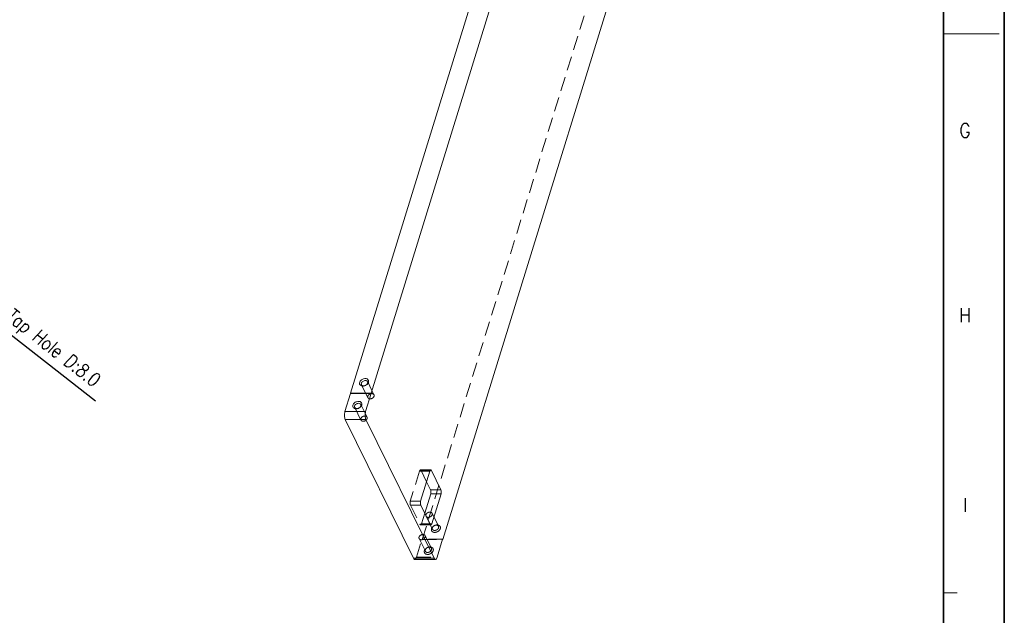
# Model space of a CAD drawing. Header units: millimetres. Extents: x 4497 to 13960, y 12291 to 16372.
# Tile 183 of 217: x 8047 to 8398, y 15734 to 15946. Entities that reach past the tile are written whole.
import ezdxf
from ezdxf.enums import TextEntityAlignment as Align

# ---------------------------------------------------------------- set-up
doc = ezdxf.new("R2010")
doc.units = ezdxf.units.MM
doc.header["$LTSCALE"] = 0.8
doc.header["$PDMODE"] = 3
doc.header["$PDSIZE"] = 0.3125
doc.linetypes.add('HIDDEN', pattern=[9.525, 6.35, -3.175])
doc.layers.get('0').update_dxf_attribs({"linetype": 'CONTINUOUS', "lineweight": 0})
doc.layers.get('Defpoints').update_dxf_attribs({"linetype": 'CONTINUOUS', "lineweight": 0})
doc.layers.add('2', color=3, linetype='CONTINUOUS', lineweight=0)
doc.layers.add('3', color=5, linetype='HIDDEN', lineweight=0)
doc.styles.get("Standard").update_dxf_attribs({"font": 'romans.shx', "width": 0.8, "oblique": 5, "bigfont": 'whgtxt.shx'})
doc.dimstyles.get("Standard").update_dxf_attribs({"dimtxt": 2.5, "dimasz": 2.5, "dimexe": 0.8, "dimexo": 0.8, "dimgap": 0.8, "dimtad": 1, "dimdsep": 46, "dimtxsty": 'Standard', "dimcen": 0, "dimclrd": 3, "dimclre": 3, "dimclrt": 3, "dimazin": 0, "dimtp": 0.001, "dimtm": 0.001, "dimtfac": 1, "dimtmove": 0, "dimatfit": 3, "dimfxl": 0, "dimtolj": 1, "dimarcsym": 0})

# ---------------------------------------------------------------- blocks, each defined once
blk = doc.blocks.new('*D1115')
at = {"layer": '2', "color": 3, "lineweight": -2}
for p, q in [((7982.61, 15881.54), (7978.67, 15884.62)), ((7986.55, 15878.46), (7988.44, 15876.98)), ((8073.77, 15810.3), (7992.38, 15873.9))]:
    blk.add_line(p, q, dxfattribs=at)
at = {"layer": '2', "color": 3}
for points in [[(7983.12, 15882.19), (7982.09, 15880.88), (7986.55, 15878.46)], [(7992.89, 15874.56), (7991.86, 15873.25), (7988.44, 15876.98)]]:
    blk.add_solid(points, dxfattribs=at)
at = {"layer": 'Defpoints', "color": 0}
for p in [(7986.55, 15878.46), (7988.44, 15876.98)]:
    blk.add_point(p, dxfattribs=at)
at = {"layer": '2', "color": 3, "insert": (8050.99, 15834.36), "char_height": 5, "attachment_point": 5, "rotation": 321.9923}
blk.add_mtext('\\A1;4-M3 Tap Hole D:8.0', dxfattribs=at)

msp = doc.modelspace()

# ---------------------------------------------------------------- linework, layer by layer
at = {"color": 7, "linetype": 'Continuous', "lineweight": 35}
msp.add_line((8376.297, 15542.403), (8376.297, 16340.271), dxfattribs=at)
at = {"lineweight": 15}
for p, q in [((8164.727, 15813.057), (8307.498, 16275.063)), ((8314.866, 16275.063), (8172.096, 15813.057)), ((8197.719, 15760.842), (8330.202, 16189.557)), ((8162.803, 15806.51), (8164.788, 15812.933)), ((8172.096, 15813.057), (8164.727, 15813.057)), ((8164.727, 15813.057), (8164.788, 15812.933)), ((8172.157, 15812.933), (8164.788, 15812.933)), ((8170.172, 15806.51), (8172.157, 15812.933)), ((8172.096, 15813.057), (8172.157, 15812.933)), ((8170.172, 15806.51), (8162.803, 15806.51)), ((8170.298, 15803.7), (8162.929, 15803.7)), ((8162.929, 15803.7), (8187.21, 15754.22)), ((8194.579, 15754.22), (8170.298, 15803.7)), ((8193.102, 15785.315), (8189.786, 15774.583)), ((8193.649, 15785.476), (8193.187, 15785.476)), ((8197.005, 15778.639), (8193.649, 15785.476)), ((8193.32, 15778.639), (8191.92, 15781.491)), ((8191.248, 15770.326), (8193.383, 15777.234)), ((8197.005, 15778.639), (8193.32, 15778.639)), ((8197.067, 15777.234), (8193.383, 15777.234)), ((8193.751, 15766.502), (8197.067, 15777.234)), ((8189.849, 15773.178), (8193.204, 15766.341)), ((8193.751, 15766.502), (8193.125, 15766.502)), ((8195.673, 15754.543), (8197.658, 15760.966)), ((8197.62, 15760.842), (8197.719, 15760.842)), ((8197.719, 15760.842), (8197.658, 15760.966)), ((8187.21, 15754.22), (8194.579, 15754.22)), ((8187.695, 15753.786), (8195.063, 15753.786))]:
    msp.add_line(p, q, dxfattribs=at)
at = {"color": 7, "linetype": 'Continuous'}
for p, q in [((8376.297, 15941.337), (8396.219, 15941.337)), ((8376.297, 15741.87), (8381.277, 15741.87))]:
    msp.add_line(p, q, dxfattribs=at)
at = {"color": 7, "linetype": 'Continuous', "lineweight": 35}
msp.add_lwpolyline([(8398.043, 16361.337), (7210.043, 16361.337), (7210.043, 15521.337), (8398.043, 15521.337)], close=True, dxfattribs=at)
at = {"lineweight": 15}
msp.add_arc((8167.88, 15808.801), 0.627, 14.34572, 26.13942, dxfattribs=at)
for points, knots in [([(8169.818, 15815.737), (8169.57, 15815.66), (8169.076, 15815.595), (8168.389, 15815.797), (8167.97, 15816.336), (8167.994, 15816.775), (8168.056, 15816.974)], [0, 0, 0, 0, 0.2911999, 0.5442805, 0.7671044, 1, 1, 1, 1]), ([(8168.056, 15816.974), (8168.143, 15817.255), (8168.526, 15817.787), (8169.355, 15818.254), (8170.269, 15818.373), (8170.835, 15818.121), (8171.008, 15817.928)], [0, 0, 0, 0, 0.2477124, 0.5221146, 0.7819897, 1, 1, 1, 1]), ([(8168.697, 15816.135), (8168.678, 15816.174), (8168.615, 15816.342), (8168.629, 15816.533), (8168.669, 15816.663)], [0, 0, 0, 0, 0.2414101, 1, 1, 1, 1]), ([(8168.669, 15816.663), (8168.699, 15816.761), (8168.9, 15817.162), (8169.308, 15817.436), (8169.634, 15817.536)], [0, 0, 0, 0, 0.2303388, 1, 1, 1, 1]), ([(8169.49, 15815.723), (8169.324, 15815.722), (8169.005, 15815.777), (8168.76, 15816.006), (8168.697, 15816.135)], [0, 0, 0, 0, 0.5361949, 1, 1, 1, 1]), ([(8170.898, 15816.448), (8170.831, 15816.366), (8170.529, 15816.053), (8170.133, 15815.833), (8169.818, 15815.737)], [0, 0, 0, 0, 0.2432761, 1, 1, 1, 1]), ([(8170.058, 15817.603), (8170.225, 15817.604), (8170.543, 15817.549), (8170.788, 15817.321), (8170.851, 15817.192)], [0, 0, 0, 0, 0.5368086, 1, 1, 1, 1]), ([(8170.879, 15816.663), (8170.87, 15816.631), (8170.82, 15816.498), (8170.743, 15816.376), (8170.675, 15816.293)], [0, 0, 0, 0, 0.2377268, 1, 1, 1, 1]), ([(8171.187, 15816.974), (8171.173, 15816.928), (8171.103, 15816.74), (8170.994, 15816.567), (8170.898, 15816.448)], [0, 0, 0, 0, 0.2377115, 1, 1, 1, 1]), ([(8171.008, 15817.928), (8171.097, 15817.83), (8171.234, 15817.585), (8171.249, 15817.306), (8171.231, 15817.17)], [0, 0, 0, 0, 0.4909484, 1, 1, 1, 1]), ([(8165.648, 15808.86), (8165.591, 15808.675), (8165.56, 15808.276), (8165.894, 15807.758), (8166.487, 15807.509), (8166.932, 15807.52), (8167.161, 15807.561)], [0, 0, 0, 0, 0.2381549, 0.4635619, 0.7130057, 1, 1, 1, 1]), ([(8168.512, 15809.901), (8168.317, 15810.067), (8167.752, 15810.259), (8167.028, 15810.136), (8166.471, 15809.867), (8165.996, 15809.506), (8165.731, 15809.129), (8165.648, 15808.86)], [0, 0, 0, 0, 0.2221269, 0.4829977, 0.6205165, 0.7556376, 1, 1, 1, 1]), ([(8166.261, 15808.549), (8166.247, 15808.503), (8166.207, 15808.329), (8166.231, 15808.138), (8166.289, 15808.02)], [0, 0, 0, 0, 0.2657494, 1, 1, 1, 1]), ([(8167.403, 15809.465), (8167.273, 15809.441), (8166.798, 15809.291), (8166.369, 15808.9), (8166.261, 15808.549)], [0, 0, 0, 0, 0.2652501, 1, 1, 1, 1]), ([(8167.161, 15807.561), (8167.306, 15807.588), (8167.861, 15807.75), (8168.364, 15808.124), (8168.6, 15808.485)], [0, 0, 0, 0, 0.2555969, 1, 1, 1, 1]), ([(8168.443, 15809.077), (8168.365, 15809.236), (8168.023, 15809.503), (8167.613, 15809.504), (8167.403, 15809.465)], [0, 0, 0, 0, 0.4538639, 1, 1, 1, 1]), ([(8168.471, 15808.549), (8168.482, 15808.583), (8168.515, 15808.716), (8168.513, 15808.859), (8168.488, 15808.957)], [0, 0, 0, 0, 0.2620946, 1, 1, 1, 1]), ([(8168.6, 15808.485), (8168.619, 15808.515), (8168.692, 15808.633), (8168.749, 15808.761), (8168.779, 15808.86)], [0, 0, 0, 0, 0.2597367, 1, 1, 1, 1]), ([(8168.779, 15808.86), (8168.794, 15808.908), (8168.841, 15809.097), (8168.838, 15809.299), (8168.803, 15809.437)], [0, 0, 0, 0, 0.2620955, 1, 1, 1, 1]), ([(8162.929, 15803.7), (8162.837, 15803.887), (8162.704, 15804.332), (8162.595, 15805.278), (8162.657, 15806.038), (8162.803, 15806.51)], [0, 0, 0, 0, 0.2193886, 0.481515, 1, 1, 1, 1]), ([(8166.289, 15808.02), (8166.367, 15807.861), (8166.709, 15807.595), (8167.119, 15807.594), (8167.329, 15807.632)], [0, 0, 0, 0, 0.4538639, 1, 1, 1, 1]), ([(8170.172, 15806.51), (8170.026, 15806.038), (8169.963, 15805.278), (8170.072, 15804.332), (8170.206, 15803.887), (8170.298, 15803.7)], [0, 0, 0, 0, 0.518485, 0.7806114, 1, 1, 1, 1]), ([(8193.264, 15785.623), (8193.247, 15785.606), (8193.174, 15785.514), (8193.129, 15785.403), (8193.102, 15785.315)], [0, 0, 0, 0, 0.208127, 1, 1, 1, 1]), ([(8193.408, 15785.693), (8193.369, 15785.693), (8193.315, 15785.67), (8193.275, 15785.634), (8193.264, 15785.623)], [0, 0, 0, 0, 0.7139445, 1, 1, 1, 1]), ([(8193.649, 15785.476), (8193.633, 15785.508), (8193.581, 15785.602), (8193.483, 15785.693), (8193.408, 15785.693)], [0, 0, 0, 0, 0.3207397, 1, 1, 1, 1]), ([(8193.383, 15777.234), (8193.456, 15777.47), (8193.493, 15777.95), (8193.421, 15778.434), (8193.32, 15778.639)], [0, 0, 0, 0, 0.5196679, 1, 1, 1, 1]), ([(8197.067, 15777.234), (8197.14, 15777.47), (8197.177, 15777.95), (8197.105, 15778.434), (8197.005, 15778.639)], [0, 0, 0, 0, 0.5196679, 1, 1, 1, 1]), ([(8189.786, 15774.583), (8189.713, 15774.347), (8189.676, 15773.867), (8189.748, 15773.383), (8189.849, 15773.178)], [0, 0, 0, 0, 0.5196679, 1, 1, 1, 1]), ([(8193.204, 15766.341), (8193.22, 15766.309), (8193.272, 15766.215), (8193.37, 15766.124), (8193.445, 15766.124)], [0, 0, 0, 0, 0.3207397, 1, 1, 1, 1]), ([(8193.445, 15766.124), (8193.475, 15766.124), (8193.565, 15766.153), (8193.675, 15766.294), (8193.727, 15766.424), (8193.751, 15766.502)], [0, 0, 0, 0, 0.1766902, 0.5231327, 1, 1, 1, 1]), ([(8187.695, 15753.786), (8187.651, 15753.786), (8187.425, 15753.84), (8187.29, 15754.058), (8187.21, 15754.22)], [0, 0, 0, 0, 0.1980938, 1, 1, 1, 1]), ([(8194.579, 15754.22), (8194.61, 15754.155), (8194.715, 15753.967), (8194.913, 15753.786), (8195.064, 15753.786)], [0, 0, 0, 0, 0.3225029, 1, 1, 1, 1]), ([(8195.152, 15753.799), (8195.272, 15753.835), (8195.507, 15754.078), (8195.618, 15754.366), (8195.673, 15754.543)], [0, 0, 0, 0, 0.4030697, 1, 1, 1, 1])]:
    msp.add_open_spline(points, degree=3, knots=knots, dxfattribs=at)
for points in [[(8169.634, 15817.536), (8169.771, 15817.578), (8169.915, 15817.602), (8170.058, 15817.603)], [(8170.851, 15817.192), (8170.881, 15817.131), (8170.901, 15817.064), (8170.91, 15816.997)], [(8170.91, 15816.997), (8170.925, 15816.886), (8170.912, 15816.77), (8170.879, 15816.663)], [(8171.231, 15817.17), (8171.222, 15817.104), (8171.207, 15817.038), (8171.187, 15816.974)], [(8168.803, 15809.437), (8168.758, 15809.614), (8168.65, 15809.782), (8168.512, 15809.901)], [(8195.064, 15753.786), (8195.094, 15753.786), (8195.124, 15753.791), (8195.152, 15753.799)]]:
    msp.add_open_spline(points, degree=3, dxfattribs=at)
at = {"layer": '3'}
for p, q in [((8190.351, 15760.842), (8322.833, 16189.557)), ((8170.985, 15811.472), (8168.697, 15816.135)), ((8173.139, 15812.53), (8170.851, 15817.192)), ((8170.67, 15804.54), (8168.443, 15809.077)), ((8168.516, 15803.482), (8166.289, 15808.02)), ((8189.418, 15785.315), (8186.101, 15774.583)), ((8193.102, 15785.315), (8189.418, 15785.315)), ((8189.723, 15785.693), (8193.407, 15785.693)), ((8193.187, 15785.476), (8189.965, 15785.476)), ((8191.92, 15781.491), (8189.965, 15785.476)), ((8189.786, 15774.583), (8186.101, 15774.583)), ((8189.849, 15773.178), (8186.164, 15773.178)), ((8186.164, 15773.178), (8189.52, 15766.341)), ((8190.067, 15766.502), (8191.248, 15770.326)), ((8193.882, 15770.26), (8196.17, 15765.598)), ((8193.204, 15766.341), (8189.52, 15766.341)), ((8189.762, 15766.124), (8193.446, 15766.124)), ((8193.125, 15766.502), (8190.067, 15766.502)), ((8191.728, 15769.203), (8194.015, 15764.541)), ((8188.305, 15754.543), (8190.29, 15760.966)), ((8189.258, 15761.213), (8191.485, 15756.675)), ((8197.658, 15760.966), (8190.29, 15760.966)), ((8190.351, 15760.842), (8190.29, 15760.966)), ((8190.351, 15760.842), (8197.62, 15760.842)), ((8191.413, 15762.27), (8193.64, 15757.733)), ((8188.305, 15754.543), (8195.673, 15754.543))]:
    msp.add_line(p, q, dxfattribs=at)
msp.add_open_spline([(8169.915, 15815.79), (8169.778, 15815.748), (8169.633, 15815.724), (8169.49, 15815.723)], degree=3, dxfattribs=at)
for points, knots in [([(8170.675, 15816.293), (8170.628, 15816.235), (8170.415, 15816.014), (8170.136, 15815.858), (8169.915, 15815.79)], [0, 0, 0, 0, 0.2432476, 1, 1, 1, 1]), ([(8170.957, 15812.001), (8170.943, 15811.956), (8170.903, 15811.782), (8170.927, 15811.592), (8170.984, 15811.474)], [0, 0, 0, 0, 0.2650894, 1, 1, 1, 1]), ([(8173.14, 15812.528), (8173.1, 15812.611), (8172.974, 15812.766), (8172.59, 15812.962), (8171.978, 15812.946), (8171.332, 15812.621), (8171.024, 15812.218), (8170.957, 15812.001)], [0, 0, 0, 0, 0.1029001, 0.21399, 0.4690613, 0.747439, 1, 1, 1, 1]), ([(8170.984, 15811.474), (8171.024, 15811.391), (8171.15, 15811.236), (8171.534, 15811.04), (8172.146, 15811.056), (8172.792, 15811.381), (8173.1, 15811.784), (8173.167, 15812.001)], [0, 0, 0, 0, 0.1029001, 0.21399, 0.4690613, 0.747439, 1, 1, 1, 1]), ([(8173.167, 15812.001), (8173.181, 15812.046), (8173.221, 15812.22), (8173.197, 15812.41), (8173.14, 15812.528)], [0, 0, 0, 0, 0.2650894, 1, 1, 1, 1]), ([(8167.329, 15807.632), (8167.459, 15807.656), (8167.935, 15807.807), (8168.363, 15808.198), (8168.471, 15808.549)], [0, 0, 0, 0, 0.2652501, 1, 1, 1, 1]), ([(8170.671, 15804.538), (8170.631, 15804.621), (8170.505, 15804.776), (8170.121, 15804.973), (8169.509, 15804.956), (8168.863, 15804.631), (8168.555, 15804.228), (8168.488, 15804.011)], [0, 0, 0, 0, 0.1029001, 0.21399, 0.4690613, 0.747439, 1, 1, 1, 1]), ([(8168.488, 15804.011), (8168.474, 15803.966), (8168.434, 15803.792), (8168.457, 15803.602), (8168.515, 15803.484)], [0, 0, 0, 0, 0.2650894, 1, 1, 1, 1]), ([(8168.515, 15803.484), (8168.555, 15803.401), (8168.681, 15803.246), (8169.065, 15803.05), (8169.677, 15803.066), (8170.323, 15803.391), (8170.631, 15803.794), (8170.698, 15804.011)], [0, 0, 0, 0, 0.1029001, 0.21399, 0.4690613, 0.747439, 1, 1, 1, 1]), ([(8170.698, 15804.011), (8170.712, 15804.056), (8170.751, 15804.23), (8170.728, 15804.42), (8170.671, 15804.538)], [0, 0, 0, 0, 0.2650894, 1, 1, 1, 1]), ([(8189.724, 15785.693), (8189.693, 15785.693), (8189.604, 15785.664), (8189.494, 15785.523), (8189.442, 15785.393), (8189.418, 15785.315)], [0, 0, 0, 0, 0.1766902, 0.5231327, 1, 1, 1, 1]), ([(8189.965, 15785.476), (8189.949, 15785.508), (8189.897, 15785.602), (8189.799, 15785.693), (8189.724, 15785.693)], [0, 0, 0, 0, 0.3207397, 1, 1, 1, 1]), ([(8186.101, 15774.583), (8186.029, 15774.347), (8185.991, 15773.867), (8186.064, 15773.383), (8186.164, 15773.178)], [0, 0, 0, 0, 0.5196679, 1, 1, 1, 1]), ([(8191.727, 15769.204), (8191.708, 15769.243), (8191.647, 15769.412), (8191.66, 15769.602), (8191.7, 15769.732)], [0, 0, 0, 0, 0.2416436, 1, 1, 1, 1]), ([(8191.7, 15769.732), (8191.767, 15769.948), (8192.075, 15770.352), (8192.721, 15770.677), (8193.333, 15770.693), (8193.717, 15770.497), (8193.842, 15770.342), (8193.883, 15770.259)], [0, 0, 0, 0, 0.252561, 0.5309387, 0.78601, 0.8970999, 1, 1, 1, 1]), ([(8193.91, 15769.732), (8193.843, 15769.515), (8193.535, 15769.112), (8192.889, 15768.786), (8192.277, 15768.77), (8191.893, 15768.966), (8191.767, 15769.121), (8191.727, 15769.204)], [0, 0, 0, 0, 0.252561, 0.5309387, 0.78601, 0.8970999, 1, 1, 1, 1]), ([(8193.883, 15770.259), (8193.902, 15770.22), (8193.963, 15770.051), (8193.95, 15769.861), (8193.91, 15769.732)], [0, 0, 0, 0, 0.2416436, 1, 1, 1, 1]), ([(8189.52, 15766.341), (8189.535, 15766.309), (8189.588, 15766.215), (8189.686, 15766.124), (8189.761, 15766.124)], [0, 0, 0, 0, 0.3207397, 1, 1, 1, 1]), ([(8189.761, 15766.124), (8189.791, 15766.124), (8189.881, 15766.153), (8189.99, 15766.294), (8190.043, 15766.424), (8190.067, 15766.502)], [0, 0, 0, 0, 0.1766902, 0.5231327, 1, 1, 1, 1]), ([(8196.811, 15764.759), (8196.861, 15764.921), (8196.898, 15765.265), (8196.671, 15765.74), (8196.215, 15766.035), (8195.635, 15766.123), (8195.008, 15766.015), (8194.253, 15765.652), (8193.798, 15765.142), (8193.679, 15764.759)], [0, 0, 0, 0, 0.1115998, 0.2161179, 0.3271197, 0.4529858, 0.5923176, 0.7371348, 1, 1, 1, 1]), ([(8189.23, 15761.742), (8189.298, 15761.959), (8189.606, 15762.362), (8190.252, 15762.687), (8190.864, 15762.703), (8191.248, 15762.507), (8191.373, 15762.352), (8191.414, 15762.269)], [0, 0, 0, 0, 0.252561, 0.5309387, 0.78601, 0.8970999, 1, 1, 1, 1]), ([(8193.679, 15764.759), (8193.629, 15764.596), (8193.593, 15764.252), (8193.819, 15763.778), (8194.275, 15763.483), (8194.855, 15763.394), (8195.482, 15763.502), (8196.237, 15763.865), (8196.692, 15764.375), (8196.811, 15764.759)], [0, 0, 0, 0, 0.1115998, 0.2161179, 0.3271197, 0.4529858, 0.5923176, 0.7371348, 1, 1, 1, 1]), ([(8193.987, 15765.069), (8193.973, 15765.024), (8193.933, 15764.849), (8193.958, 15764.658), (8194.016, 15764.54)], [0, 0, 0, 0, 0.2660715, 1, 1, 1, 1]), ([(8196.169, 15765.599), (8196.086, 15765.768), (8195.706, 15766.044), (8195.009, 15766.012), (8194.362, 15765.689), (8194.054, 15765.286), (8193.987, 15765.069)], [0, 0, 0, 0, 0.2106684, 0.4668372, 0.746461, 1, 1, 1, 1]), ([(8194.016, 15764.54), (8194.099, 15764.371), (8194.479, 15764.095), (8195.176, 15764.128), (8195.824, 15764.449), (8196.131, 15764.853), (8196.198, 15765.069)], [0, 0, 0, 0, 0.210615, 0.4667416, 0.7463501, 1, 1, 1, 1]), ([(8196.198, 15765.069), (8196.212, 15765.115), (8196.252, 15765.29), (8196.228, 15765.481), (8196.169, 15765.599)], [0, 0, 0, 0, 0.2661179, 1, 1, 1, 1]), ([(8189.258, 15761.215), (8189.239, 15761.253), (8189.178, 15761.422), (8189.191, 15761.612), (8189.23, 15761.742)], [0, 0, 0, 0, 0.2416436, 1, 1, 1, 1]), ([(8191.441, 15761.742), (8191.374, 15761.525), (8191.066, 15761.122), (8190.42, 15760.796), (8189.808, 15760.78), (8189.424, 15760.976), (8189.298, 15761.131), (8189.258, 15761.215)], [0, 0, 0, 0, 0.252561, 0.5309387, 0.78601, 0.8970999, 1, 1, 1, 1]), ([(8191.414, 15762.269), (8191.433, 15762.23), (8191.494, 15762.061), (8191.481, 15761.871), (8191.441, 15761.742)], [0, 0, 0, 0, 0.2416436, 1, 1, 1, 1]), ([(8194.281, 15756.893), (8194.162, 15756.51), (8193.709, 15755.998), (8192.95, 15755.639), (8192.175, 15755.495), (8191.373, 15755.736), (8191.063, 15756.387), (8191.099, 15756.73), (8191.149, 15756.893)], [0, 0, 0, 0, 0.2642024, 0.4097555, 0.5499206, 0.7827761, 0.887872, 1, 1, 1, 1]), ([(8191.149, 15756.893), (8191.268, 15757.276), (8191.721, 15757.788), (8192.48, 15758.148), (8193.256, 15758.291), (8194.058, 15758.05), (8194.367, 15757.399), (8194.331, 15757.056), (8194.281, 15756.893)], [0, 0, 0, 0, 0.2642024, 0.4097555, 0.5499206, 0.7827761, 0.887872, 1, 1, 1, 1]), ([(8191.485, 15756.675), (8191.466, 15756.714), (8191.404, 15756.883), (8191.417, 15757.074), (8191.457, 15757.204)], [0, 0, 0, 0, 0.2413023, 1, 1, 1, 1]), ([(8191.457, 15757.204), (8191.468, 15757.239), (8191.524, 15757.387), (8191.613, 15757.521), (8191.693, 15757.612)], [0, 0, 0, 0, 0.2365306, 1, 1, 1, 1]), ([(8193.668, 15757.204), (8193.601, 15756.987), (8193.293, 15756.584), (8192.648, 15756.259), (8192.036, 15756.242), (8191.652, 15756.438), (8191.526, 15756.592), (8191.485, 15756.675)], [0, 0, 0, 0, 0.2524854, 0.5308518, 0.785965, 0.8971422, 1, 1, 1, 1]), ([(8191.693, 15757.612), (8191.827, 15757.765), (8192.165, 15758.015), (8192.742, 15758.178), (8193.298, 15758.112), (8193.572, 15757.871), (8193.64, 15757.732)], [0, 0, 0, 0, 0.2745451, 0.5491669, 0.7925487, 1, 1, 1, 1]), ([(8193.64, 15757.732), (8193.659, 15757.694), (8193.721, 15757.525), (8193.708, 15757.334), (8193.668, 15757.204)], [0, 0, 0, 0, 0.2413023, 1, 1, 1, 1]), ([(8188.305, 15754.543), (8188.271, 15754.435), (8188.196, 15754.239), (8188.033, 15753.949), (8187.826, 15753.787), (8187.695, 15753.786)], [0, 0, 0, 0, 0.3353144, 0.6131443, 1, 1, 1, 1])]:
    msp.add_open_spline(points, degree=3, knots=knots, dxfattribs=at)

# ---------------------------------------------------------------- texts
at = {"color": 7, "linetype": 'Continuous', "width": 0.933333}
for s, p in [('G', (8384.022, 15906.764)), ('H', (8384.022, 15840.894)), ('I', (8384.022, 15773.204))]:
    msp.add_text(s, height=4.98, dxfattribs=at).set_placement(p, align=Align.MIDDLE_CENTER)

# ---------------------------------------------------------------- dimensions: what is measured, and where the dimension line sits
at = {"layer": '2'}
dim = msp.add_diameter_dim_2p(p1=(7986.546, 15878.459), p2=(7988.437, 15876.981), text='4-M3 Tap Hole D:8.0', dimstyle='Standard', override={"dimscale": 2, "dimazin": 2}, dxfattribs=at)
dim.commit()
dim.dimension.update_dxf_attribs({"geometry": '*D1115', "text_midpoint": (8047.949, 15830.472), "dimtype": 163})

doc.saveas('drawing.dxf')
